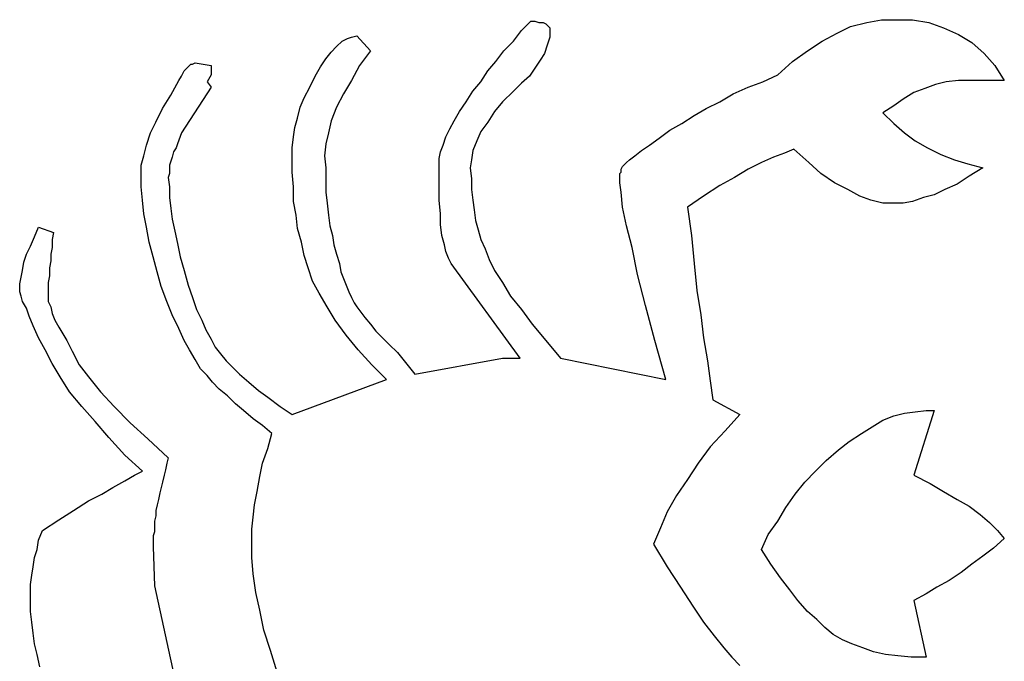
# Model space of a CAD drawing. Extents: x 0.09 to 2.59, y -0.16 to 1.38.
# Tile 3 of 3: x 1.17 to 2.59, y 0.45 to 1.38. Entities that reach past the tile are written whole.
import ezdxf

# ---------------------------------------------------------------- set-up
doc = ezdxf.new("R2010")
doc.units = 0

msp = doc.modelspace()

# ---------------------------------------------------------------- linework, layer by layer
at = {"color": 0}
for p, q in [((1.894531, 1.367188, 0.5), (1.908203, 1.380859, 0.5)), ((1.908203, 1.380859, 0.5), (1.914063, 1.380859, 0.5)), ((1.914063, 1.380859, 0.5), (1.919922, 1.378906, 0.5)), ((1.919922, 1.378906, 0.5), (1.925781, 1.378906, 0.5)), ((1.925781, 1.378906, 0.5), (1.929688, 1.376953, 0.5)), ((1.929688, 1.376953, 0.5), (1.931641, 1.375, 0.5)), ((1.931641, 1.375, 0.5), (1.933594, 1.373047, 0.5)), ((1.933594, 1.373047, 0.5), (1.935547, 1.371094, 0.5)), ((1.935547, 1.371094, 0.5), (1.935547, 1.367188, 0.5)), ((2.351563, 1.363281, 0.5), (2.371094, 1.373047, 0.5)), ((2.371094, 1.373047, 0.5), (2.394531, 1.378906, 0.5)), ((2.394531, 1.378906, 0.5), (2.416016, 1.382813, 0.5)), ((2.416016, 1.382813, 0.5), (2.4375, 1.382813, 0.5)), ((2.4375, 1.382813, 0.5), (2.460938, 1.382813, 0.5)), ((2.460938, 1.382813, 0.5), (2.484375, 1.378906, 0.5)), ((2.484375, 1.378906, 0.5), (2.505859, 1.371094, 0.5)), ((2.505859, 1.371094, 0.5), (2.527344, 1.361328, 0.5)), ((1.634766, 1.351563, 0.5), (1.642578, 1.355469, 0.5)), ((1.642578, 1.355469, 0.5), (1.648438, 1.357422, 0.5)), ((1.648438, 1.357422, 0.5), (1.65625, 1.359375, 0.5)), ((1.65625, 1.359375, 0.5), (1.675781, 1.337891, 0.5)), ((1.882813, 1.351563, 0.5), (1.894531, 1.367188, 0.5)), ((1.935547, 1.357422, 0.5), (1.931641, 1.345703, 0.5)), ((1.935547, 1.367188, 0.5), (1.935547, 1.357422, 0.5)), ((2.330078, 1.351563, 0.5), (2.351563, 1.363281, 0.5)), ((2.527344, 1.361328, 0.5), (2.546875, 1.349609, 0.5)), ((1.619141, 1.335938, 0.5), (1.626953, 1.34375, 0.5)), ((1.626953, 1.34375, 0.5), (1.634766, 1.351563, 0.5)), ((1.869141, 1.337891, 0.5), (1.882813, 1.351563, 0.5)), ((1.931641, 1.345703, 0.5), (1.927734, 1.333984, 0.5)), ((2.308594, 1.337891, 0.5), (2.330078, 1.351563, 0.5)), ((2.546875, 1.349609, 0.5), (2.564453, 1.333984, 0.5)), ((1.603516, 1.314453, 0.5), (1.611328, 1.326172, 0.5)), ((1.611328, 1.326172, 0.5), (1.619141, 1.335938, 0.5)), ((1.675781, 1.337891, 0.5), (1.660156, 1.316406, 0.5)), ((1.857422, 1.322266, 0.5), (1.869141, 1.337891, 0.5)), ((1.927734, 1.333984, 0.5), (1.921875, 1.324219, 0.5)), ((2.287109, 1.322266, 0.5), (2.308594, 1.337891, 0.5)), ((2.564453, 1.333984, 0.5), (2.580078, 1.316406, 0.5)), ((1.40625, 1.308594, 0.5), (1.410156, 1.3125, 0.5)), ((1.410156, 1.3125, 0.5), (1.412109, 1.314453, 0.5)), ((1.412109, 1.314453, 0.5), (1.416016, 1.318359, 0.5)), ((1.416016, 1.318359, 0.5), (1.417969, 1.318359, 0.5)), ((1.417969, 1.318359, 0.5), (1.421875, 1.320313, 0.5)), ((1.421875, 1.320313, 0.5), (1.445313, 1.316406, 0.5)), ((1.445313, 1.316406, 0.5), (1.445313, 1.302734, 0.5)), ((1.595703, 1.300781, 0.5), (1.603516, 1.314453, 0.5)), ((1.660156, 1.316406, 0.5), (1.648438, 1.294922, 0.5)), ((1.845703, 1.308594, 0.5), (1.857422, 1.322266, 0.5)), ((1.914063, 1.3125, 0.5), (1.90625, 1.300781, 0.5)), ((1.921875, 1.324219, 0.5), (1.914063, 1.3125, 0.5)), ((2.265625, 1.302734, 0.5), (2.287109, 1.322266, 0.5)), ((2.580078, 1.316406, 0.5), (2.59375, 1.294922, 0.5)), ((1.398438, 1.294922, 0.5), (1.402344, 1.300781, 0.5)), ((1.402344, 1.300781, 0.5), (1.404297, 1.304688, 0.5)), ((1.404297, 1.304688, 0.5), (1.40625, 1.308594, 0.5)), ((1.445313, 1.302734, 0.5), (1.439453, 1.292969, 0.5)), ((1.587891, 1.285156, 0.5), (1.595703, 1.300781, 0.5)), ((1.835938, 1.292969, 0.5), (1.845703, 1.308594, 0.5)), ((1.90625, 1.300781, 0.5), (1.894531, 1.291016, 0.5)), ((2.244141, 1.292969, 0.5), (2.265625, 1.302734, 0.5)), ((1.386719, 1.273438, 0.5), (1.398438, 1.294922, 0.5)), ((1.445313, 1.285156, 0.5), (1.402344, 1.21875, 0.5)), ((1.439453, 1.292969, 0.5), (1.445313, 1.285156, 0.5)), ((1.580078, 1.269531, 0.5), (1.587891, 1.285156, 0.5)), ((1.648438, 1.294922, 0.5), (1.636719, 1.275391, 0.5)), ((1.824219, 1.279297, 0.5), (1.835938, 1.292969, 0.5)), ((1.894531, 1.291016, 0.5), (1.882813, 1.279297, 0.5)), ((2.201172, 1.275391, 0.5), (2.222656, 1.285156, 0.5)), ((2.222656, 1.285156, 0.5), (2.244141, 1.292969, 0.5)), ((2.478516, 1.283203, 0.5), (2.462891, 1.277344, 0.5)), ((2.494141, 1.289063, 0.5), (2.478516, 1.283203, 0.5)), ((2.509766, 1.292969, 0.5), (2.494141, 1.289063, 0.5)), ((2.527344, 1.294922, 0.5), (2.509766, 1.292969, 0.5)), ((2.542969, 1.294922, 0.5), (2.527344, 1.294922, 0.5)), ((2.59375, 1.294922, 0.5), (2.542969, 1.294922, 0.5)), ((1.375, 1.253906, 0.5), (1.386719, 1.273438, 0.5)), ((1.574219, 1.255859, 0.5), (1.580078, 1.269531, 0.5)), ((1.636719, 1.275391, 0.5), (1.626953, 1.255859, 0.5)), ((1.814453, 1.263672, 0.5), (1.824219, 1.279297, 0.5)), ((1.882813, 1.279297, 0.5), (1.867188, 1.263672, 0.5)), ((2.181641, 1.263672, 0.5), (2.201172, 1.275391, 0.5)), ((2.462891, 1.277344, 0.5), (2.447266, 1.267578, 0.5)), ((1.570313, 1.240234, 0.5), (1.574219, 1.255859, 0.5)), ((1.626953, 1.255859, 0.5), (1.619141, 1.236328, 0.5)), ((1.804688, 1.25, 0.5), (1.814453, 1.263672, 0.5)), ((1.867188, 1.263672, 0.5), (1.855469, 1.25, 0.5)), ((2.162109, 1.253906, 0.5), (2.181641, 1.263672, 0.5)), ((2.433594, 1.257813, 0.5), (2.417969, 1.248047, 0.5)), ((2.447266, 1.267578, 0.5), (2.433594, 1.257813, 0.5)), ((1.365234, 1.234375, 0.5), (1.375, 1.253906, 0.5)), ((1.796875, 1.236328, 0.5), (1.804688, 1.25, 0.5)), ((1.855469, 1.25, 0.5), (1.845703, 1.234375, 0.5)), ((2.126953, 1.232422, 0.5), (2.144531, 1.244141, 0.5)), ((2.144531, 1.244141, 0.5), (2.162109, 1.253906, 0.5)), ((2.417969, 1.248047, 0.5), (2.433594, 1.232422, 0.5)), ((1.357422, 1.21875, 0.5), (1.365234, 1.234375, 0.5)), ((1.564453, 1.212891, 0.5), (1.566406, 1.226563, 0.5)), ((1.566406, 1.226563, 0.5), (1.570313, 1.240234, 0.5)), ((1.619141, 1.236328, 0.5), (1.615234, 1.21875, 0.5)), ((1.791016, 1.224609, 0.5), (1.796875, 1.236328, 0.5)), ((1.845703, 1.234375, 0.5), (1.835938, 1.220703, 0.5)), ((2.109375, 1.222656, 0.5), (2.126953, 1.232422, 0.5)), ((2.433594, 1.232422, 0.5), (2.449219, 1.21875, 0.5)), ((1.351563, 1.201172, 0.5), (1.357422, 1.21875, 0.5)), ((1.402344, 1.21875, 0.5), (1.396484, 1.203125, 0.5)), ((1.5625, 1.197266, 0.5), (1.564453, 1.212891, 0.5)), ((1.615234, 1.21875, 0.5), (1.611328, 1.203125, 0.5)), ((1.78125, 1.201172, 0.5), (1.785156, 1.212891, 0.5)), ((1.785156, 1.212891, 0.5), (1.791016, 1.224609, 0.5)), ((1.835938, 1.220703, 0.5), (1.830078, 1.207031, 0.5)), ((2.09375, 1.210938, 0.5), (2.109375, 1.222656, 0.5)), ((2.449219, 1.21875, 0.5), (2.464844, 1.207031, 0.5)), ((1.347656, 1.185547, 0.5), (1.351563, 1.201172, 0.5)), ((1.396484, 1.203125, 0.5), (1.394531, 1.197266, 0.5)), ((1.611328, 1.203125, 0.5), (1.609375, 1.185547, 0.5)), ((1.777344, 1.191406, 0.5), (1.78125, 1.201172, 0.5)), ((1.830078, 1.207031, 0.5), (1.824219, 1.193359, 0.5)), ((2.068359, 1.193359, 0.5), (2.080078, 1.201172, 0.5)), ((2.080078, 1.201172, 0.5), (2.09375, 1.210938, 0.5)), ((2.464844, 1.207031, 0.5), (2.482422, 1.197266, 0.5)), ((1.34375, 1.171875, 0.5), (1.347656, 1.185547, 0.5)), ((1.388672, 1.183594, 0.5), (1.386719, 1.177734, 0.5)), ((1.390625, 1.191406, 0.5), (1.388672, 1.183594, 0.5)), ((1.394531, 1.197266, 0.5), (1.390625, 1.191406, 0.5)), ((1.5625, 1.183594, 0.5), (1.5625, 1.197266, 0.5)), ((1.5625, 1.162109, 0.5), (1.5625, 1.183594, 0.5)), ((1.609375, 1.185547, 0.5), (1.611328, 1.167969, 0.5)), ((1.775391, 1.181641, 0.5), (1.777344, 1.191406, 0.5)), ((1.824219, 1.193359, 0.5), (1.822266, 1.179688, 0.5)), ((2.050781, 1.179688, 0.5), (2.058594, 1.185547, 0.5)), ((2.058594, 1.185547, 0.5), (2.068359, 1.193359, 0.5)), ((2.259766, 1.183594, 0.5), (2.242188, 1.175781, 0.5)), ((2.275391, 1.189453, 0.5), (2.259766, 1.183594, 0.5)), ((2.289063, 1.195313, 0.5), (2.275391, 1.189453, 0.5)), ((2.310547, 1.175781, 0.5), (2.289063, 1.195313, 0.5)), ((2.482422, 1.197266, 0.5), (2.501953, 1.1875, 0.5)), ((2.501953, 1.1875, 0.5), (2.521484, 1.179688, 0.5)), ((1.34375, 1.160156, 0.5), (1.34375, 1.171875, 0.5)), ((1.386719, 1.177734, 0.5), (1.384766, 1.171875, 0.5)), ((1.384766, 1.171875, 0.5), (1.384766, 1.166016, 0.5)), ((1.775391, 1.173828, 0.5), (1.775391, 1.181641, 0.5)), ((1.775391, 1.142578, 0.5), (1.775391, 1.173828, 0.5)), ((1.822266, 1.179688, 0.5), (1.820313, 1.167969, 0.5)), ((2.039063, 1.166016, 0.5), (2.041016, 1.169922, 0.5)), ((2.041016, 1.169922, 0.5), (2.042969, 1.171875, 0.5)), ((2.042969, 1.171875, 0.5), (2.046875, 1.175781, 0.5)), ((2.046875, 1.175781, 0.5), (2.050781, 1.179688, 0.5)), ((2.242188, 1.175781, 0.5), (2.222656, 1.166016, 0.5)), ((2.328125, 1.160156, 0.5), (2.310547, 1.175781, 0.5)), ((2.521484, 1.179688, 0.5), (2.541016, 1.173828, 0.5)), ((2.541016, 1.173828, 0.5), (2.5625, 1.167969, 0.5)), ((1.34375, 1.140625, 0.5), (1.34375, 1.160156, 0.5)), ((1.384766, 1.160156, 0.5), (1.382813, 1.154297, 0.5)), ((1.384766, 1.166016, 0.5), (1.384766, 1.160156, 0.5)), ((1.564453, 1.140625, 0.5), (1.5625, 1.162109, 0.5)), ((1.611328, 1.167969, 0.5), (1.611328, 1.150391, 0.5)), ((1.820313, 1.167969, 0.5), (1.822266, 1.152344, 0.5)), ((2.037109, 1.160156, 0.5), (2.039063, 1.162109, 0.5)), ((2.037109, 1.15625, 0.5), (2.037109, 1.160156, 0.5)), ((2.037109, 1.154297, 0.5), (2.037109, 1.15625, 0.5)), ((2.039063, 1.164063, 0.5), (2.039063, 1.166016, 0.5)), ((2.039063, 1.162109, 0.5), (2.039063, 1.164063, 0.5)), ((2.222656, 1.166016, 0.5), (2.203125, 1.154297, 0.5)), ((2.347656, 1.146484, 0.5), (2.328125, 1.160156, 0.5)), ((2.542969, 1.15625, 0.5), (2.525391, 1.144531, 0.5)), ((2.5625, 1.167969, 0.5), (2.542969, 1.15625, 0.5)), ((1.345703, 1.121094, 0.5), (1.34375, 1.140625, 0.5)), ((1.382813, 1.154297, 0.5), (1.384766, 1.140625, 0.5)), ((1.384766, 1.140625, 0.5), (1.384766, 1.125, 0.5)), ((1.564453, 1.119141, 0.5), (1.564453, 1.140625, 0.5)), ((1.611328, 1.150391, 0.5), (1.611328, 1.132813, 0.5)), ((1.775391, 1.121094, 0.5), (1.775391, 1.142578, 0.5)), ((1.822266, 1.152344, 0.5), (1.822266, 1.136719, 0.5)), ((2.037109, 1.150391, 0.5), (2.037109, 1.154297, 0.5)), ((2.037109, 1.146484, 0.5), (2.037109, 1.150391, 0.5)), ((2.039063, 1.132813, 0.5), (2.037109, 1.146484, 0.5)), ((2.181641, 1.142578, 0.5), (2.158203, 1.126953, 0.5)), ((2.203125, 1.154297, 0.5), (2.181641, 1.142578, 0.5)), ((2.367188, 1.136719, 0.5), (2.347656, 1.146484, 0.5)), ((2.525391, 1.144531, 0.5), (2.507813, 1.136719, 0.5)), ((1.611328, 1.132813, 0.5), (1.613281, 1.117188, 0.5)), ((1.822266, 1.136719, 0.5), (1.824219, 1.121094, 0.5)), ((2.041016, 1.111328, 0.5), (2.039063, 1.132813, 0.5)), ((2.158203, 1.126953, 0.5), (2.134766, 1.111328, 0.5)), ((2.384766, 1.126953, 0.5), (2.367188, 1.136719, 0.5)), ((2.400391, 1.121094, 0.5), (2.384766, 1.126953, 0.5)), ((2.492188, 1.128906, 0.5), (2.476563, 1.125, 0.5)), ((2.507813, 1.136719, 0.5), (2.492188, 1.128906, 0.5)), ((1.347656, 1.101563, 0.5), (1.345703, 1.121094, 0.5)), ((1.384766, 1.125, 0.5), (1.386719, 1.109375, 0.5)), ((1.568359, 1.099609, 0.5), (1.564453, 1.119141, 0.5)), ((1.613281, 1.117188, 0.5), (1.615234, 1.099609, 0.5)), ((1.777344, 1.101563, 0.5), (1.775391, 1.121094, 0.5)), ((1.824219, 1.121094, 0.5), (1.826172, 1.107422, 0.5)), ((2.417969, 1.117188, 0.5), (2.400391, 1.121094, 0.5)), ((2.433594, 1.117188, 0.5), (2.417969, 1.117188, 0.5)), ((2.447266, 1.117188, 0.5), (2.433594, 1.117188, 0.5)), ((2.460938, 1.119141, 0.5), (2.447266, 1.117188, 0.5)), ((2.476563, 1.125, 0.5), (2.460938, 1.119141, 0.5)), ((1.351563, 1.082031, 0.5), (1.347656, 1.101563, 0.5)), ((1.386719, 1.109375, 0.5), (1.388672, 1.09375, 0.5)), ((1.570313, 1.080078, 0.5), (1.568359, 1.099609, 0.5)), ((1.615234, 1.099609, 0.5), (1.617188, 1.083984, 0.5)), ((1.777344, 1.085938, 0.5), (1.777344, 1.101563, 0.5)), ((1.826172, 1.107422, 0.5), (1.828125, 1.091797, 0.5)), ((2.046875, 1.083984, 0.5), (2.041016, 1.111328, 0.5)), ((2.134766, 1.111328, 0.5), (2.140625, 1.070313, 0.5)), ((1.388672, 1.09375, 0.5), (1.392578, 1.076172, 0.5)), ((1.617188, 1.083984, 0.5), (1.621094, 1.070313, 0.5)), ((1.779297, 1.070313, 0.5), (1.777344, 1.085938, 0.5)), ((1.828125, 1.091797, 0.5), (1.832031, 1.078125, 0.5)), ((2.054688, 1.052734, 0.5), (2.046875, 1.083984, 0.5)), ((1.189453, 1.068359, 0.5), (1.195313, 1.082031, 0.5)), ((1.195313, 1.082031, 0.5), (1.216797, 1.074219, 0.5)), ((1.216797, 1.074219, 0.5), (1.214844, 1.064453, 0.5)), ((1.355469, 1.060547, 0.5), (1.351563, 1.082031, 0.5)), ((1.392578, 1.076172, 0.5), (1.396484, 1.058594, 0.5)), ((1.576172, 1.060547, 0.5), (1.570313, 1.080078, 0.5)), ((1.621094, 1.070313, 0.5), (1.623047, 1.056641, 0.5)), ((1.783203, 1.056641, 0.5), (1.779297, 1.070313, 0.5)), ((1.832031, 1.078125, 0.5), (1.835938, 1.064453, 0.5)), ((2.140625, 1.070313, 0.5), (2.144531, 1.029297, 0.5)), ((1.183594, 1.054688, 0.5), (1.189453, 1.068359, 0.5)), ((1.214844, 1.064453, 0.5), (1.214844, 1.052734, 0.5)), ((1.361328, 1.039063, 0.5), (1.355469, 1.060547, 0.5)), ((1.396484, 1.058594, 0.5), (1.400391, 1.039063, 0.5)), ((1.580078, 1.041016, 0.5), (1.576172, 1.060547, 0.5)), ((1.623047, 1.056641, 0.5), (1.626953, 1.042969, 0.5)), ((1.785156, 1.046875, 0.5), (1.783203, 1.056641, 0.5)), ((1.835938, 1.064453, 0.5), (1.841797, 1.050781, 0.5)), ((1.173828, 1.03125, 0.5), (1.177734, 1.042969, 0.5)), ((1.177734, 1.042969, 0.5), (1.183594, 1.054688, 0.5)), ((1.214844, 1.052734, 0.5), (1.212891, 1.042969, 0.5)), ((1.212891, 1.042969, 0.5), (1.212891, 1.033203, 0.5)), ((1.585938, 1.023438, 0.5), (1.580078, 1.041016, 0.5)), ((1.626953, 1.042969, 0.5), (1.630859, 1.029297, 0.5)), ((1.789063, 1.037109, 0.5), (1.785156, 1.046875, 0.5)), ((1.841797, 1.050781, 0.5), (1.847656, 1.035156, 0.5)), ((2.0625, 1.013672, 0.5), (2.054688, 1.052734, 0.5)), ((1.171875, 1.019531, 0.5), (1.173828, 1.03125, 0.5)), ((1.212891, 1.033203, 0.5), (1.210938, 1.023438, 0.5)), ((1.367188, 1.017578, 0.5), (1.361328, 1.039063, 0.5)), ((1.400391, 1.039063, 0.5), (1.40625, 1.019531, 0.5)), ((1.630859, 1.029297, 0.5), (1.632813, 1.017578, 0.5)), ((1.792969, 1.029297, 0.5), (1.789063, 1.037109, 0.5)), ((1.892578, 0.892578, 0.5), (1.792969, 1.029297, 0.5)), ((1.847656, 1.035156, 0.5), (1.855469, 1.019531, 0.5)), ((2.144531, 1.029297, 0.5), (2.148438, 0.990234, 0.5)), ((1.169922, 1.009766, 0.5), (1.171875, 1.019531, 0.5)), ((1.210938, 1.023438, 0.5), (1.210938, 1.011719, 0.5)), ((1.373047, 0.996094, 0.5), (1.367188, 1.017578, 0.5)), ((1.40625, 1.019531, 0.5), (1.412109, 0.998047, 0.5)), ((1.591797, 1.003906, 0.5), (1.585938, 1.023438, 0.5)), ((1.632813, 1.017578, 0.5), (1.636719, 1.007813, 0.5)), ((1.855469, 1.019531, 0.5), (1.867188, 1.001953, 0.5)), ((2.074219, 0.96875, 0.5), (2.0625, 1.013672, 0.5)), ((1.167969, 1, 0.5), (1.169922, 1.009766, 0.5)), ((1.167969, 0.992188, 0.5), (1.167969, 1, 0.5)), ((1.210938, 1.011719, 0.5), (1.208984, 1.001953, 0.5)), ((1.208984, 1.001953, 0.5), (1.208984, 0.992188, 0.5)), ((1.412109, 0.998047, 0.5), (1.417969, 0.980469, 0.5)), ((1.601563, 0.986328, 0.5), (1.591797, 1.003906, 0.5)), ((1.636719, 1.007813, 0.5), (1.640625, 0.998047, 0.5)), ((1.640625, 0.998047, 0.5), (1.644531, 0.988281, 0.5)), ((1.867188, 1.001953, 0.5), (1.878906, 0.982422, 0.5)), ((1.167969, 0.988281, 0.5), (1.167969, 0.992188, 0.5)), ((1.169922, 0.982422, 0.5), (1.167969, 0.988281, 0.5)), ((1.208984, 0.992188, 0.5), (1.208984, 0.984375, 0.5)), ((1.208984, 0.984375, 0.5), (1.208984, 0.974609, 0.5)), ((1.380859, 0.974609, 0.5), (1.373047, 0.996094, 0.5)), ((1.613281, 0.966797, 0.5), (1.601563, 0.986328, 0.5)), ((1.644531, 0.988281, 0.5), (1.648438, 0.980469, 0.5)), ((2.148438, 0.990234, 0.5), (2.154297, 0.955078, 0.5)), ((1.171875, 0.974609, 0.5), (1.169922, 0.982422, 0.5)), ((1.177734, 0.964844, 0.5), (1.171875, 0.974609, 0.5)), ((1.208984, 0.974609, 0.5), (1.212891, 0.966797, 0.5)), ((1.388672, 0.955078, 0.5), (1.380859, 0.974609, 0.5)), ((1.417969, 0.980469, 0.5), (1.423828, 0.962891, 0.5)), ((1.648438, 0.980469, 0.5), (1.652344, 0.972656, 0.5)), ((1.652344, 0.972656, 0.5), (1.65625, 0.966797, 0.5)), ((1.878906, 0.982422, 0.5), (1.894531, 0.962891, 0.5)), ((1.181641, 0.953125, 0.5), (1.177734, 0.964844, 0.5)), ((1.212891, 0.966797, 0.5), (1.214844, 0.957031, 0.5)), ((1.214844, 0.957031, 0.5), (1.21875, 0.947266, 0.5)), ((1.423828, 0.962891, 0.5), (1.431641, 0.947266, 0.5)), ((1.625, 0.947266, 0.5), (1.613281, 0.966797, 0.5)), ((1.65625, 0.966797, 0.5), (1.662109, 0.958984, 0.5)), ((1.662109, 0.958984, 0.5), (1.667969, 0.951172, 0.5)), ((1.894531, 0.962891, 0.5), (1.910156, 0.941406, 0.5)), ((2.087891, 0.917969, 0.5), (2.074219, 0.96875, 0.5)), ((1.1875, 0.939453, 0.5), (1.181641, 0.953125, 0.5)), ((1.21875, 0.947266, 0.5), (1.224609, 0.9375, 0.5)), ((1.398438, 0.935547, 0.5), (1.388672, 0.955078, 0.5)), ((1.431641, 0.947266, 0.5), (1.4375, 0.933594, 0.5)), ((1.640625, 0.925781, 0.5), (1.625, 0.947266, 0.5)), ((1.667969, 0.951172, 0.5), (1.675781, 0.941406, 0.5)), ((1.675781, 0.941406, 0.5), (1.683594, 0.931641, 0.5)), ((1.910156, 0.941406, 0.5), (1.929688, 0.917969, 0.5)), ((2.154297, 0.955078, 0.5), (2.158203, 0.921875, 0.5)), ((1.195313, 0.921875, 0.5), (1.1875, 0.939453, 0.5)), ((1.224609, 0.9375, 0.5), (1.230469, 0.927734, 0.5)), ((1.230469, 0.927734, 0.5), (1.236328, 0.917969, 0.5)), ((1.40625, 0.917969, 0.5), (1.398438, 0.935547, 0.5)), ((1.4375, 0.933594, 0.5), (1.445313, 0.919922, 0.5)), ((1.683594, 0.931641, 0.5), (1.693359, 0.921875, 0.5)), ((1.205078, 0.904297, 0.5), (1.195313, 0.921875, 0.5)), ((1.236328, 0.917969, 0.5), (1.244141, 0.902344, 0.5)), ((1.414063, 0.904297, 0.5), (1.40625, 0.917969, 0.5)), ((1.445313, 0.919922, 0.5), (1.451172, 0.908203, 0.5)), ((1.658203, 0.904297, 0.5), (1.640625, 0.925781, 0.5)), ((1.693359, 0.921875, 0.5), (1.703125, 0.912109, 0.5)), ((1.929688, 0.917969, 0.5), (1.951172, 0.892578, 0.5)), ((2.103516, 0.861328, 0.5), (2.087891, 0.917969, 0.5)), ((2.158203, 0.921875, 0.5), (2.164063, 0.888672, 0.5)), ((1.214844, 0.884766, 0.5), (1.205078, 0.904297, 0.5)), ((1.244141, 0.902344, 0.5), (1.253906, 0.882813, 0.5)), ((1.421875, 0.890625, 0.5), (1.414063, 0.904297, 0.5)), ((1.451172, 0.908203, 0.5), (1.458984, 0.898438, 0.5)), ((1.458984, 0.898438, 0.5), (1.466797, 0.888672, 0.5)), ((1.677734, 0.882813, 0.5), (1.658203, 0.904297, 0.5)), ((1.703125, 0.912109, 0.5), (1.714844, 0.900391, 0.5)), ((1.714844, 0.900391, 0.5), (1.740234, 0.869141, 0.5)), ((1.226563, 0.865234, 0.5), (1.214844, 0.884766, 0.5)), ((1.429688, 0.876953, 0.5), (1.421875, 0.890625, 0.5)), ((1.466797, 0.888672, 0.5), (1.476563, 0.878906, 0.5)), ((1.740234, 0.869141, 0.5), (1.867188, 0.892578, 0.5)), ((1.867188, 0.892578, 0.5), (1.892578, 0.892578, 0.5)), ((1.951172, 0.892578, 0.5), (2.103516, 0.861328, 0.5)), ((2.164063, 0.888672, 0.5), (2.167969, 0.859375, 0.5)), ((1.253906, 0.882813, 0.5), (1.267578, 0.865234, 0.5)), ((1.439453, 0.867188, 0.5), (1.429688, 0.876953, 0.5)), ((1.476563, 0.878906, 0.5), (1.486328, 0.869141, 0.5)), ((1.699219, 0.861328, 0.5), (1.677734, 0.882813, 0.5)), ((1.240234, 0.84375, 0.5), (1.226563, 0.865234, 0.5)), ((1.267578, 0.865234, 0.5), (1.285156, 0.84375, 0.5)), ((1.447266, 0.857422, 0.5), (1.439453, 0.867188, 0.5)), ((1.457031, 0.847656, 0.5), (1.447266, 0.857422, 0.5)), ((1.486328, 0.869141, 0.5), (1.5, 0.857422, 0.5)), ((1.5, 0.857422, 0.5), (1.513672, 0.845703, 0.5)), ((1.5625, 0.810547, 0.5), (1.699219, 0.861328, 0.5)), ((2.167969, 0.859375, 0.5), (2.171875, 0.832031, 0.5)), ((1.257813, 0.822266, 0.5), (1.240234, 0.84375, 0.5)), ((1.285156, 0.84375, 0.5), (1.304688, 0.822266, 0.5)), ((1.46875, 0.837891, 0.5), (1.457031, 0.847656, 0.5)), ((1.513672, 0.845703, 0.5), (1.527344, 0.835938, 0.5)), ((1.480469, 0.826172, 0.5), (1.46875, 0.837891, 0.5)), ((1.527344, 0.835938, 0.5), (1.544922, 0.822266, 0.5)), ((2.171875, 0.832031, 0.5), (2.210938, 0.810547, 0.5)), ((1.277344, 0.800781, 0.5), (1.257813, 0.822266, 0.5)), ((1.304688, 0.822266, 0.5), (1.328125, 0.798828, 0.5)), ((1.492188, 0.816406, 0.5), (1.480469, 0.826172, 0.5)), ((1.505859, 0.804688, 0.5), (1.492188, 0.816406, 0.5)), ((1.544922, 0.822266, 0.5), (1.5625, 0.810547, 0.5)), ((2.449219, 0.8125, 0.5), (2.464844, 0.814453, 0.5)), ((2.492188, 0.816406, 0.5), (2.462891, 0.722656, 0.5)), ((2.464844, 0.814453, 0.5), (2.480469, 0.816406, 0.5)), ((2.480469, 0.816406, 0.5), (2.492188, 0.816406, 0.5)), ((1.296875, 0.777344, 0.5), (1.277344, 0.800781, 0.5)), ((1.328125, 0.798828, 0.5), (1.353516, 0.775391, 0.5)), ((1.519531, 0.794922, 0.5), (1.505859, 0.804688, 0.5)), ((2.210938, 0.810547, 0.5), (2.189453, 0.787109, 0.5)), ((2.402344, 0.792969, 0.5), (2.417969, 0.802734, 0.5)), ((2.417969, 0.802734, 0.5), (2.433594, 0.808594, 0.5)), ((2.433594, 0.808594, 0.5), (2.449219, 0.8125, 0.5)), ((1.533203, 0.783203, 0.5), (1.519531, 0.794922, 0.5)), ((2.189453, 0.787109, 0.5), (2.167969, 0.763672, 0.5)), ((2.386719, 0.783203, 0.5), (2.402344, 0.792969, 0.5)), ((1.320313, 0.751953, 0.5), (1.296875, 0.777344, 0.5)), ((1.353516, 0.775391, 0.5), (1.382813, 0.748047, 0.5)), ((1.527344, 0.761719, 0.5), (1.533203, 0.783203, 0.5)), ((2.353516, 0.759766, 0.5), (2.369141, 0.771484, 0.5)), ((2.369141, 0.771484, 0.5), (2.386719, 0.783203, 0.5)), ((1.519531, 0.740234, 0.5), (1.527344, 0.761719, 0.5)), ((2.167969, 0.763672, 0.5), (2.150391, 0.740234, 0.5)), ((2.335938, 0.744141, 0.5), (2.353516, 0.759766, 0.5)), ((1.345703, 0.728516, 0.5), (1.320313, 0.751953, 0.5)), ((1.382813, 0.748047, 0.5), (1.380859, 0.740234, 0.5)), ((2.320313, 0.728516, 0.5), (2.335938, 0.744141, 0.5)), ((1.333984, 0.722656, 0.5), (1.345703, 0.728516, 0.5)), ((1.378906, 0.730469, 0.5), (1.376953, 0.722656, 0.5)), ((1.380859, 0.740234, 0.5), (1.378906, 0.730469, 0.5)), ((1.515625, 0.720703, 0.5), (1.519531, 0.740234, 0.5)), ((2.150391, 0.740234, 0.5), (2.134766, 0.716797, 0.5)), ((2.304688, 0.712891, 0.5), (2.320313, 0.728516, 0.5)), ((1.302734, 0.705078, 0.5), (1.320313, 0.714844, 0.5)), ((1.320313, 0.714844, 0.5), (1.333984, 0.722656, 0.5)), ((1.375, 0.712891, 0.5), (1.373047, 0.705078, 0.5)), ((1.376953, 0.722656, 0.5), (1.375, 0.712891, 0.5)), ((1.511719, 0.699219, 0.5), (1.515625, 0.720703, 0.5)), ((2.134766, 0.716797, 0.5), (2.119141, 0.693359, 0.5)), ((2.291016, 0.695313, 0.5), (2.304688, 0.712891, 0.5)), ((2.462891, 0.722656, 0.5), (2.486328, 0.710938, 0.5)), ((1.287109, 0.695313, 0.5), (1.302734, 0.705078, 0.5)), ((1.373047, 0.705078, 0.5), (1.371094, 0.697266, 0.5)), ((1.507813, 0.679688, 0.5), (1.511719, 0.699219, 0.5)), ((2.486328, 0.710938, 0.5), (2.505859, 0.699219, 0.5)), ((2.505859, 0.699219, 0.5), (2.525391, 0.6875, 0.5)), ((1.246094, 0.671875, 0.5), (1.267578, 0.685547, 0.5)), ((1.267578, 0.685547, 0.5), (1.287109, 0.695313, 0.5)), ((1.369141, 0.6875, 0.5), (1.367188, 0.679688, 0.5)), ((1.371094, 0.697266, 0.5), (1.369141, 0.6875, 0.5)), ((2.119141, 0.693359, 0.5), (2.105469, 0.669922, 0.5)), ((2.277344, 0.675781, 0.5), (2.291016, 0.695313, 0.5)), ((2.525391, 0.6875, 0.5), (2.542969, 0.677734, 0.5)), ((1.224609, 0.658203, 0.5), (1.246094, 0.671875, 0.5)), ((1.367188, 0.679688, 0.5), (1.365234, 0.671875, 0.5)), ((1.365234, 0.671875, 0.5), (1.365234, 0.664063, 0.5)), ((1.505859, 0.662109, 0.5), (1.507813, 0.679688, 0.5)), ((2.265625, 0.65625, 0.5), (2.277344, 0.675781, 0.5)), ((2.542969, 0.677734, 0.5), (2.558594, 0.666016, 0.5)), ((1.201172, 0.642578, 0.5), (1.224609, 0.658203, 0.5)), ((1.365234, 0.664063, 0.5), (1.363281, 0.65625, 0.5)), ((1.363281, 0.65625, 0.5), (1.363281, 0.648438, 0.5)), ((1.503906, 0.644531, 0.5), (1.505859, 0.662109, 0.5)), ((2.105469, 0.669922, 0.5), (2.095703, 0.646484, 0.5)), ((2.251953, 0.636719, 0.5), (2.265625, 0.65625, 0.5)), ((2.558594, 0.666016, 0.5), (2.572266, 0.654297, 0.5)), ((1.195313, 0.628906, 0.5), (1.201172, 0.642578, 0.5)), ((1.363281, 0.648438, 0.5), (1.363281, 0.640625, 0.5)), ((1.503906, 0.626953, 0.5), (1.503906, 0.644531, 0.5)), ((2.095703, 0.646484, 0.5), (2.085938, 0.623047, 0.5)), ((2.572266, 0.654297, 0.5), (2.583984, 0.642578, 0.5)), ((2.583984, 0.642578, 0.5), (2.59375, 0.630859, 0.5)), ((1.193359, 0.615234, 0.5), (1.195313, 0.628906, 0.5)), ((1.363281, 0.640625, 0.5), (1.361328, 0.634766, 0.5)), ((1.361328, 0.634766, 0.5), (1.361328, 0.626953, 0.5)), ((2.242188, 0.615234, 0.5), (2.251953, 0.636719, 0.5)), ((2.59375, 0.630859, 0.5), (2.578125, 0.617188, 0.5)), ((1.189453, 0.603516, 0.5), (1.193359, 0.615234, 0.5)), ((1.361328, 0.626953, 0.5), (1.361328, 0.619141, 0.5)), ((1.361328, 0.619141, 0.5), (1.363281, 0.5625, 0.5)), ((1.503906, 0.603516, 0.5), (1.503906, 0.626953, 0.5)), ((2.085938, 0.623047, 0.5), (2.105469, 0.589844, 0.5)), ((2.255859, 0.59375, 0.5), (2.242188, 0.615234, 0.5)), ((2.578125, 0.617188, 0.5), (2.5625, 0.605469, 0.5)), ((1.1875, 0.589844, 0.5), (1.189453, 0.603516, 0.5)), ((1.505859, 0.580078, 0.5), (1.503906, 0.603516, 0.5)), ((2.5625, 0.605469, 0.5), (2.546875, 0.59375, 0.5)), ((1.185547, 0.578125, 0.5), (1.1875, 0.589844, 0.5)), ((2.105469, 0.589844, 0.5), (2.125, 0.560547, 0.5)), ((2.269531, 0.574219, 0.5), (2.255859, 0.59375, 0.5)), ((2.546875, 0.59375, 0.5), (2.53125, 0.582031, 0.5)), ((1.183594, 0.564453, 0.5), (1.185547, 0.578125, 0.5)), ((1.509766, 0.552734, 0.5), (1.505859, 0.580078, 0.5)), ((2.283203, 0.556641, 0.5), (2.269531, 0.574219, 0.5)), ((2.513672, 0.570313, 0.5), (2.496094, 0.560547, 0.5)), ((2.53125, 0.582031, 0.5), (2.513672, 0.570313, 0.5)), ((1.183594, 0.552734, 0.5), (1.183594, 0.564453, 0.5)), ((1.363281, 0.5625, 0.5), (1.398438, 0.400391, 0.5)), ((2.125, 0.560547, 0.5), (2.142578, 0.533203, 0.5)), ((2.294922, 0.541016, 0.5), (2.283203, 0.556641, 0.5)), ((2.496094, 0.560547, 0.5), (2.480469, 0.550781, 0.5)), ((1.183594, 0.541016, 0.5), (1.183594, 0.552734, 0.5)), ((1.515625, 0.527344, 0.5), (1.509766, 0.552734, 0.5)), ((2.480469, 0.550781, 0.5), (2.462891, 0.541016, 0.5)), ((1.183594, 0.525391, 0.5), (1.183594, 0.541016, 0.5)), ((2.142578, 0.533203, 0.5), (2.158203, 0.509766, 0.5)), ((2.308594, 0.525391, 0.5), (2.294922, 0.541016, 0.5)), ((2.462891, 0.541016, 0.5), (2.480469, 0.458984, 0.5)), ((1.185547, 0.509766, 0.5), (1.183594, 0.525391, 0.5)), ((1.521484, 0.498047, 0.5), (1.515625, 0.527344, 0.5)), ((2.322266, 0.513672, 0.5), (2.308594, 0.525391, 0.5)), ((2.333984, 0.501953, 0.5), (2.322266, 0.513672, 0.5)), ((1.1875, 0.494141, 0.5), (1.185547, 0.509766, 0.5)), ((2.158203, 0.509766, 0.5), (2.173828, 0.490234, 0.5)), ((2.345703, 0.492188, 0.5), (2.333984, 0.501953, 0.5)), ((1.189453, 0.478516, 0.5), (1.1875, 0.494141, 0.5)), ((1.53125, 0.46875, 0.5), (1.521484, 0.498047, 0.5)), ((2.173828, 0.490234, 0.5), (2.1875, 0.472656, 0.5)), ((2.359375, 0.484375, 0.5), (2.345703, 0.492188, 0.5)), ((1.193359, 0.462891, 0.5), (1.189453, 0.478516, 0.5)), ((2.1875, 0.472656, 0.5), (2.199219, 0.458984, 0.5)), ((2.373047, 0.478516, 0.5), (2.359375, 0.484375, 0.5)), ((2.388672, 0.472656, 0.5), (2.373047, 0.478516, 0.5)), ((2.404297, 0.466797, 0.5), (2.388672, 0.472656, 0.5)), ((1.197266, 0.445313, 0.5), (1.193359, 0.462891, 0.5)), ((1.541016, 0.4375, 0.5), (1.53125, 0.46875, 0.5)), ((2.199219, 0.458984, 0.5), (2.210938, 0.447266, 0.5)), ((2.421875, 0.462891, 0.5), (2.404297, 0.466797, 0.5)), ((2.439453, 0.460938, 0.5), (2.421875, 0.462891, 0.5)), ((2.458984, 0.458984, 0.5), (2.439453, 0.460938, 0.5)), ((2.480469, 0.458984, 0.5), (2.458984, 0.458984, 0.5))]:
    msp.add_line(p, q, dxfattribs=at)

doc.saveas('drawing.dxf')
